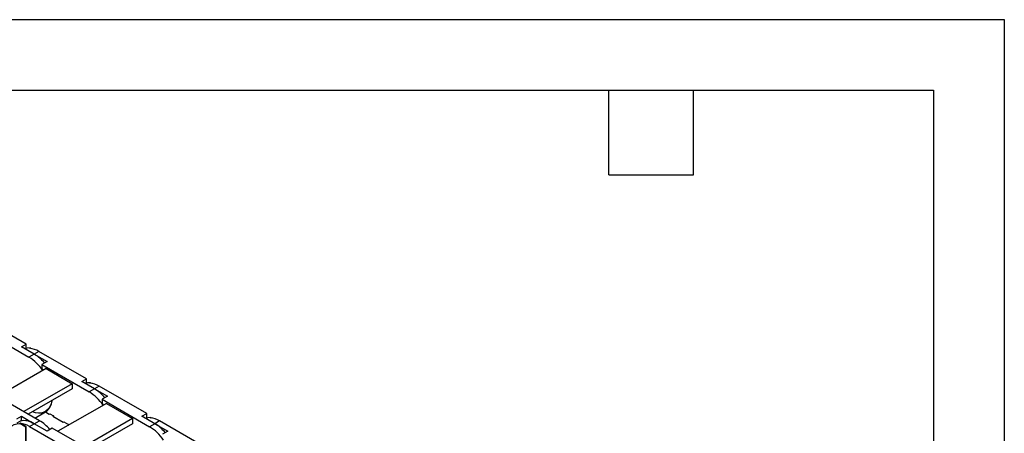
# Model space of a CAD drawing. Header units: inches. Extents: x 0 to 66, y 0 to 51.
# Tile 8 of 8: x 45.1 to 66, y 42.2 to 51. Entities that reach past the tile are written whole.
import ezdxf

# ---------------------------------------------------------------- set-up
doc = ezdxf.new("R2010")
doc.units = ezdxf.units.IN
doc.header["$LTSCALE"] = 6
doc.header["$MEASUREMENT"] = 0
doc.layers.add('TEXT', color=140, linetype='Continuous', lineweight=25)

msp = doc.modelspace()

# ---------------------------------------------------------------- linework, layer by layer
at = {"color": 7, "linetype": 'Continuous'}
for p, q in [((0.001, 51.001), (66.001, 51.001)), ((66.001, 51.001), (66.001, 0.001))]:
    msp.add_line(p, q, dxfattribs=at)
for p, q in [((45.228, 44.107), (44.22, 44.689)), ((44.281, 44.409), (45.289, 43.827)), ((45.128, 44.049), (45.228, 44.107)), ((45.401, 43.892), (45.128, 44.049)), ((45.228, 44.018), (45.205, 44.005)), ((45.228, 44.018), (45.228, 44.107)), ((45.303, 44.015), (45.315, 44.022)), ((45.315, 44.022), (45.331, 44.012)), ((45.501, 43.95), (45.401, 43.892)), ((46.509, 43.368), (45.501, 43.95)), ((45.401, 43.892), (45.289, 43.827)), ((45.401, 43.892), (45.673, 43.734)), ((45.673, 43.734), (45.562, 43.67)), ((45.651, 43.583), (44.624, 42.99)), ((45.562, 43.67), (45.562, 43.581)), ((45.562, 43.67), (46.57, 43.088)), ((45.562, 43.581), (45.587, 43.546)), ((45.651, 43.583), (46.208, 43.262)), ((46.408, 43.31), (46.509, 43.368)), ((46.681, 43.152), (46.408, 43.31)), ((46.509, 43.279), (46.509, 43.368)), ((46.584, 43.276), (46.595, 43.282)), ((46.595, 43.282), (46.611, 43.273)), ((46.208, 43.262), (45.181, 42.669)), ((46.208, 43.152), (45.275, 42.614)), ((46.208, 43.262), (46.208, 43.152)), ((46.509, 43.279), (46.485, 43.266)), ((46.681, 43.152), (46.57, 43.088)), ((46.781, 43.21), (46.681, 43.152)), ((46.681, 43.152), (46.954, 42.995)), ((47.789, 42.629), (46.781, 43.21)), ((45.512, 42.477), (44.504, 43.059)), ((46.954, 42.995), (46.843, 42.931)), ((46.843, 42.931), (46.843, 42.842)), ((46.843, 42.931), (47.85, 42.349)), ((45.415, 42.534), (45.637, 42.662)), ((45.634, 42.668), (45.686, 42.698)), ((45.637, 42.662), (45.718, 42.616)), ((46.932, 42.844), (45.904, 42.251)), ((46.843, 42.842), (46.868, 42.807)), ((46.932, 42.844), (47.488, 42.522)), ((45.028, 42.513), (45.128, 42.571)), ((45.128, 42.482), (45.028, 42.424)), ((45.128, 42.482), (45.128, 42.571)), ((45.128, 42.571), (45.401, 42.413)), ((45.401, 42.413), (45.512, 42.477)), ((45.586, 42.647), (45.562, 42.634)), ((45.562, 42.634), (45.562, 42.619)), ((45.718, 42.616), (45.732, 42.624)), ((45.732, 42.624), (45.81, 42.579)), ((45.732, 42.624), (45.732, 42.624)), ((45.81, 42.579), (45.796, 42.571)), ((45.796, 42.571), (46.013, 42.445)), ((45.81, 42.579), (45.81, 42.562)), ((46.013, 42.445), (46.027, 42.453)), ((46.027, 42.453), (46.127, 42.395)), ((46.027, 42.453), (46.027, 42.453)), ((47.488, 42.522), (46.461, 41.929)), ((47.488, 42.522), (47.488, 42.413)), ((47.689, 42.571), (47.789, 42.629)), ((47.962, 42.413), (47.689, 42.571)), ((47.789, 42.54), (47.766, 42.526)), ((47.789, 42.54), (47.789, 42.629)), ((47.865, 42.537), (47.876, 42.543)), ((47.876, 42.543), (47.892, 42.534)), ((48.062, 42.471), (47.962, 42.413)), ((49.07, 41.889), (48.062, 42.471)), ((45.092, 42.415), (45.103, 42.421)), ((45.22, 42.341), (45.092, 42.415)), ((45.231, 42.347), (45.103, 42.421)), ((45.231, 42.347), (45.22, 42.341)), ((45.22, 42.002), (45.22, 42.341)), ((45.231, 42.009), (45.231, 42.347)), ((45.3, 42.355), (45.401, 42.413)), ((45.3, 42.355), (46.308, 41.774)), ((45.673, 42.256), (45.401, 42.413)), ((45.785, 42.32), (45.673, 42.256)), ((46.792, 41.738), (45.785, 42.32)), ((46.127, 42.395), (46.113, 42.387)), ((46.113, 42.387), (46.127, 42.379)), ((46.127, 42.395), (46.127, 42.379)), ((47.488, 42.413), (46.556, 41.875)), ((47.962, 42.413), (47.85, 42.349)), ((47.962, 42.413), (48.235, 42.256)), ((48.235, 42.256), (48.123, 42.191))]:
    msp.add_line(p, q)
at = {"flags": 128}
for points in [[(45.315, 44.022), (45.253, 44.019), (45.215, 44.011)], [(46.595, 43.282), (46.533, 43.28), (46.496, 43.272)], [(45.771, 42.9), (45.757, 42.837), (45.732, 42.775), (45.699, 42.724), (45.657, 42.684), (45.608, 42.656), (45.553, 42.64), (45.492, 42.636), (45.426, 42.646), (45.365, 42.666)], [(45.62, 42.652), (45.61, 42.648), (45.562, 42.634)], [(47.876, 42.543), (47.814, 42.541), (47.776, 42.532)], [(44.802, 42.068), (44.807, 42.145), (44.822, 42.216), (44.847, 42.278), (44.881, 42.329), (44.923, 42.369), (44.973, 42.397), (45.03, 42.412), (45.092, 42.415)]]:
    msp.add_lwpolyline(points, dxfattribs=at)
for centre, radius, start, end in [((45.26, 43.555), 0.462, 58.5838, 84.5873), ((44.784, 43.01), 0.961, 33.755, 58.2966), ((44.941, 43.131), 0.889, 40.1591, 58.902), ((46.065, 42.271), 0.961, 33.755, 58.2966), ((46.54, 42.816), 0.462, 58.5838, 84.5873), ((46.222, 42.391), 0.889, 40.1591, 58.902), ((45.465, 42.922), 0.312, 303.4786, 356.6728), ((45.19, 42.107), 0.371, 55.5461, 103.5145), ((45.053, 41.716), 0.889, 40.1591, 58.902), ((47.821, 42.077), 0.462, 58.5838, 84.5873), ((45.059, 41.961), 0.462, 58.5838, 84.5873), ((47.345, 41.532), 0.961, 33.755, 58.2966), ((47.503, 41.652), 0.889, 40.1591, 58.902)]:
    msp.add_arc(centre, radius, start, end)
at = {"layer": 'TEXT'}
for p, q in [((1.5, 49.5), (64.5, 49.5)), ((57.6, 47.7), (57.6, 49.5)), ((59.4, 47.7), (59.4, 49.5)), ((64.5, 49.5), (64.5, 1.5)), ((57.6, 47.7), (59.4, 47.7))]:
    msp.add_line(p, q, dxfattribs=at)

doc.saveas('drawing.dxf')
